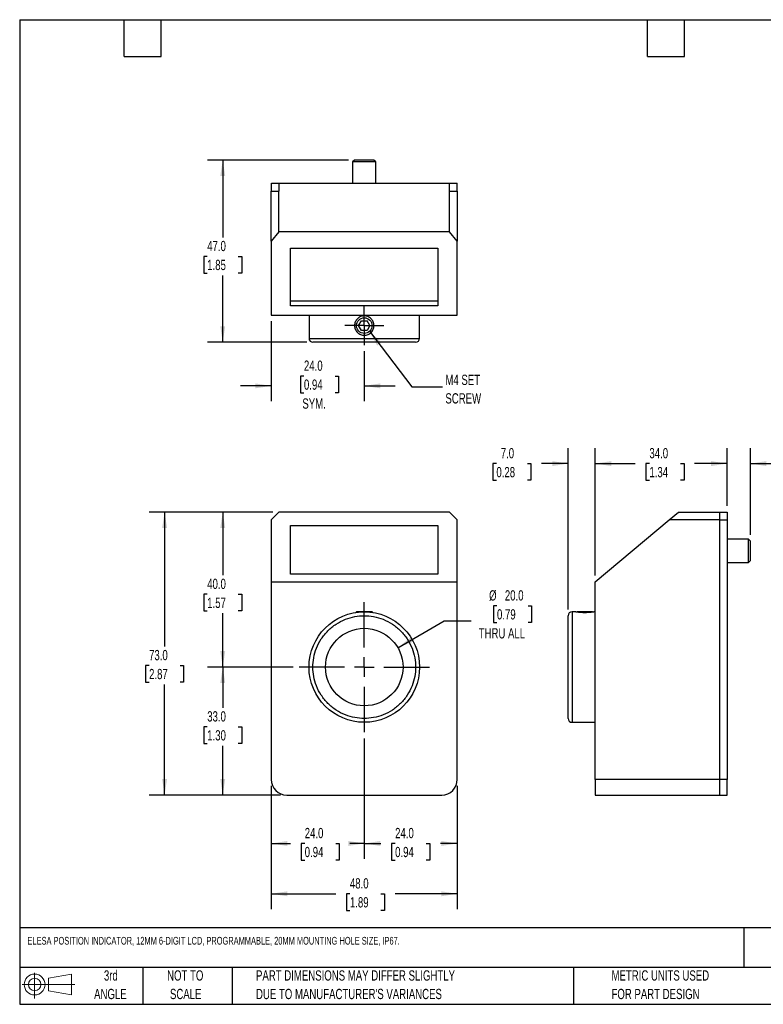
# Model space of a CAD drawing. Header units: millimetres. Extents: x 8 to 341, y 8 to 262.
# Tile 1 of 2: x 8 to 200, y 8 to 262. Entities that reach past the tile are written whole.
import ezdxf

# ---------------------------------------------------------------- set-up
doc = ezdxf.new("R2010")
doc.units = ezdxf.units.MM
doc.header["$LTSCALE"] = 1.25
doc.linetypes.add('CENTERX2', pattern=[20.32, 12.7, -2.54, 2.54, -2.54])
doc.layers.add('CENTER', color=40, linetype='CENTERX2')
doc.layers.add('DIMENSIONS', color=140, linetype='Continuous', lineweight=25)
doc.layers.add('TEXT', color=140, linetype='Continuous', lineweight=25)
doc.styles.add('SLDTEXTSTYLE0', font='TXT', dxfattribs={"width": 0.7})
doc.dimstyles.new('SLDDIMSTYLE0', dxfattribs={"dimtxt": 2.69751, "dimasz": 4.1275, "dimexe": 0, "dimexo": 0.0625, "dimgap": 0.674377, "dimtad": 0, "dimtih": 1, "dimtoh": 1, "dimrnd": 1e-09, "dimzin": 4, "dimdsep": 46, "dimtxsty": 'SLDTEXTSTYLE0', "dimsah": 1, "dimcen": 0.09, "dimadec": 0, "dimazin": 1, "dimtfac": 1, "dimtofl": 0, "dimtmove": 0, "dimatfit": 3, "dimfxl": 0, "dimfrac": 2, "dimtolj": 1, "dimtzin": 12, "dimarcsym": 0})
doc.dimstyles.new('SLDDIMSTYLE1', dxfattribs={"dimtxt": 2.69751, "dimasz": 4.1275, "dimexe": 0, "dimexo": 0.0625, "dimgap": 0.674377, "dimtad": 0, "dimtih": 1, "dimtoh": 1, "dimrnd": 1e-09, "dimzin": 4, "dimdsep": 46, "dimtxsty": 'SLDTEXTSTYLE0', "dimsah": 1, "dimcen": 0, "dimadec": 0, "dimazin": 1, "dimtfac": 1, "dimtofl": 0, "dimtmove": 0, "dimatfit": 3, "dimfxl": 0, "dimfrac": 2, "dimtolj": 1, "dimtzin": 12, "dimarcsym": 0})
doc.dimstyles.new('SLDDIMSTYLE2', dxfattribs={"dimtxt": 2.69751, "dimasz": 4.1275, "dimexe": 0, "dimexo": 0.0625, "dimgap": 0.674377, "dimtad": 0, "dimtih": 1, "dimtoh": 1, "dimrnd": 1e-09, "dimzin": 4, "dimdsep": 46, "dimtxsty": 'SLDTEXTSTYLE0', "dimsah": 1, "dimcen": 0.09, "dimadec": 0, "dimazin": 1, "dimtfac": 1, "dimtmove": 0, "dimatfit": 0, "dimfxl": 0, "dimfrac": 2, "dimtolj": 1, "dimtzin": 12, "dimarcsym": 0})
doc.dimstyles.new('SLDDIMSTYLE3', dxfattribs={"dimtxt": 0.18, "dimasz": 4.1275, "dimexe": 0, "dimexo": 0.0625, "dimgap": 0, "dimtad": 0, "dimtih": 1, "dimtoh": 1, "dimdec": 0, "dimrnd": 1e-09, "dimzin": 0, "dimdsep": 46, "dimtxsty": 'Standard', "dimsah": 1, "dimcen": 0.09, "dimadec": 0, "dimazin": 0, "dimtfac": 4.1275, "dimtdec": 0, "dimtofl": 0, "dimtmove": 0, "dimatfit": 3, "dimfxl": 0, "dimfrac": 2, "dimtolj": 1, "dimtzin": 0, "dimarcsym": 0})

# ---------------------------------------------------------------- blocks, each defined once
blk = doc.blocks.new('Block11')
at = {"color": 7, "linetype": 'Continuous', "lineweight": 18}
for p, q in [((3.24, 6.64), (3.24, 0)), ((6.85, 5.21), (12.72, 6.29)), ((6.85, 2), (6.85, 5.21)), ((12.72, 6.29), (12.72, 0.91)), ((0, 3.6), (13.59, 3.6)), ((6.85, 2), (12.72, 0.91))]:
    blk.add_line(p, q, dxfattribs=at)
for radius in [2.69, 1.61]:
    blk.add_circle((3.24, 3.6), radius, dxfattribs=at)
blk = doc.blocks.new('Block12')
at = {"color": 7, "linetype": 'Continuous'}
blk.add_blockref('Block11', (0, 0), dxfattribs=at)
blk = doc.blocks.new('SW_NOTE_0_2')
at = {"layer": 'TEXT', "color": 0, "char_height": 2.6458, "attachment_point": 1, "style": 'SLDTEXTSTYLE0'}
for s, insert in [('PART DIMENSIONS MAY DIFFER SLIGHTLY', (0, 3.41)), ("DUE TO MANUFACTURER'S VARIANCES", (0, -1.37))]:
    blk.add_mtext(s, dxfattribs=dict(at, insert=insert))
blk = doc.blocks.new('SW_NOTE_0_3')
at = {"layer": 'TEXT', "color": 0, "char_height": 2.646, "attachment_point": 2, "style": 'SLDTEXTSTYLE0'}
for s, insert in [('NOT TO', (6.57, 3.41)), ('SCALE', (6.69, -1.37))]:
    blk.add_mtext(s, dxfattribs=dict(at, insert=insert))
blk = doc.blocks.new('SW_NOTE_0_4')
at = {"layer": 'TEXT', "color": 0, "char_height": 2.646, "attachment_point": 2, "style": 'SLDTEXTSTYLE0'}
for s, insert in [('3rd', (2.89, 3.41)), ('ANGLE', (2.77, -1.37))]:
    blk.add_mtext(s, dxfattribs=dict(at, insert=insert))
blk = doc.blocks.new('SW_NOTE_0_5')
at = {"layer": 'TEXT', "color": 0, "char_height": 2.6458, "attachment_point": 1, "style": 'SLDTEXTSTYLE0'}
for s, insert in [('METRIC UNITS USED', (0, 3.41)), ('FOR PART DESIGN', (0, -1.37))]:
    blk.add_mtext(s, dxfattribs=dict(at, insert=insert))
blk = doc.blocks.new('_D')
at = {"layer": 'DIMENSIONS'}
for p, q in [((96.82, 76.55), (96.82, 45.46)), ((120.82, 64.34), (120.82, 45.46)), ((96.82, 49.43), (101.12, 49.43)), ((104.78, 49.43), (103.87, 49.43)), ((103.87, 49.43), (103.87, 45.14)), ((112.79, 49.43), (113.7, 49.43)), ((113.7, 49.43), (113.7, 45.14)), ((120.82, 49.43), (116.45, 49.43)), ((103.87, 45.14), (104.78, 45.14)), ((113.7, 45.14), (112.79, 45.14))]:
    blk.add_line(p, q, dxfattribs=at)
for points in [[(96.82, 49.43), (100.95, 48.79), (100.95, 50.06)], [(120.82, 49.43), (116.69, 50.06), (116.69, 48.79)]]:
    blk.add_solid(points, dxfattribs=at)
at = {"layer": 'DIMENSIONS', "char_height": 2.646, "attachment_point": 1, "style": 'SLDTEXTSTYLE0'}
for s, insert in [('24.0', (104.78, 53.44)), ('0.94', (104.78, 48.55))]:
    blk.add_mtext(s, dxfattribs=dict(at, insert=insert))
blk = doc.blocks.new('_D_1')
at = {"layer": 'DIMENSIONS'}
for p, q in [((96.82, 76.55), (96.82, 45.46)), ((72.82, 64.34), (72.82, 45.46)), ((72.82, 49.43), (77.8, 49.43)), ((81.46, 49.43), (80.55, 49.43)), ((80.55, 49.43), (80.55, 45.14)), ((89.48, 49.43), (90.38, 49.43)), ((90.38, 49.43), (90.38, 45.14)), ((96.82, 49.43), (93.13, 49.43)), ((80.55, 45.14), (81.46, 45.14)), ((90.38, 45.14), (89.48, 45.14))]:
    blk.add_line(p, q, dxfattribs=at)
for points in [[(72.82, 49.43), (76.95, 48.79), (76.95, 50.06)], [(96.82, 49.43), (92.69, 50.06), (92.69, 48.79)]]:
    blk.add_solid(points, dxfattribs=at)
at = {"layer": 'DIMENSIONS', "char_height": 2.646, "attachment_point": 1, "style": 'SLDTEXTSTYLE0'}
for s, insert in [('24.0', (81.46, 53.44)), ('0.94', (81.46, 48.55))]:
    blk.add_mtext(s, dxfattribs=dict(at, insert=insert))
blk = doc.blocks.new('_D_2')
at = {"layer": 'DIMENSIONS'}
for p, q in [((72.82, 64.34), (72.82, 32.48)), ((120.82, 64.34), (120.82, 32.48)), ((72.82, 36.45), (89.46, 36.45)), ((93.12, 36.45), (92.21, 36.45)), ((92.21, 36.45), (92.21, 32.16)), ((101.13, 36.45), (102.04, 36.45)), ((102.04, 36.45), (102.04, 32.16)), ((120.82, 36.45), (104.79, 36.45)), ((92.21, 32.16), (93.12, 32.16)), ((102.04, 32.16), (101.13, 32.16))]:
    blk.add_line(p, q, dxfattribs=at)
for points in [[(72.82, 36.45), (76.95, 35.81), (76.95, 37.08)], [(120.82, 36.45), (116.69, 37.08), (116.69, 35.81)]]:
    blk.add_solid(points, dxfattribs=at)
at = {"layer": 'DIMENSIONS', "char_height": 2.646, "attachment_point": 1, "style": 'SLDTEXTSTYLE0'}
for s, insert in [('48.0', (93.12, 40.46)), ('1.89', (93.12, 35.57))]:
    blk.add_mtext(s, dxfattribs=dict(at, insert=insert))
blk = doc.blocks.new('_D_3')
at = {"layer": 'DIMENSIONS'}
for p, q in [((78.44, 94.93), (56.35, 94.93)), ((60.32, 94.93), (60.32, 84.42)), ((56.31, 79.52), (55.41, 79.52)), ((55.41, 79.52), (55.41, 75.24)), ((64.33, 79.52), (65.23, 79.52)), ((65.23, 79.52), (65.23, 75.24)), ((55.41, 75.24), (56.31, 75.24)), ((60.32, 61.93), (60.32, 74.63)), ((65.23, 75.24), (64.33, 75.24)), ((75.23, 61.93), (56.35, 61.93))]:
    blk.add_line(p, q, dxfattribs=at)
for points in [[(60.32, 94.93), (59.68, 90.8), (60.95, 90.8)], [(60.32, 61.93), (60.95, 66.06), (59.68, 66.06)]]:
    blk.add_solid(points, dxfattribs=at)
at = {"layer": 'DIMENSIONS', "char_height": 2.646, "attachment_point": 1, "style": 'SLDTEXTSTYLE0'}
for s, insert in [('33.0', (56.31, 83.54)), ('1.30', (56.31, 78.65))]:
    blk.add_mtext(s, dxfattribs=dict(at, insert=insert))
blk = doc.blocks.new('_D_4')
at = {"layer": 'DIMENSIONS'}
for p, q in [((73.23, 134.93), (56.35, 134.93)), ((60.32, 134.93), (60.32, 118.6)), ((56.31, 113.71), (55.41, 113.71)), ((55.41, 113.71), (55.41, 109.42)), ((64.33, 113.71), (65.23, 113.71)), ((65.23, 113.71), (65.23, 109.42)), ((55.41, 109.42), (56.31, 109.42)), ((65.23, 109.42), (64.33, 109.42)), ((60.32, 94.93), (60.32, 108.82)), ((78.44, 94.93), (56.35, 94.93))]:
    blk.add_line(p, q, dxfattribs=at)
for points in [[(60.32, 134.93), (59.68, 130.8), (60.95, 130.8)], [(60.32, 94.93), (60.95, 99.06), (59.68, 99.06)]]:
    blk.add_solid(points, dxfattribs=at)
at = {"layer": 'DIMENSIONS', "char_height": 2.646, "attachment_point": 1, "style": 'SLDTEXTSTYLE0'}
for s, insert in [('40.0', (56.31, 117.72)), ('1.57', (56.31, 112.83))]:
    blk.add_mtext(s, dxfattribs=dict(at, insert=insert))
blk = doc.blocks.new('_D_5')
at = {"layer": 'DIMENSIONS'}
for p, q in [((73.23, 134.93), (41.35, 134.93)), ((45.32, 134.93), (45.32, 100.22)), ((41.31, 95.33), (40.41, 95.33)), ((40.41, 95.33), (40.41, 91.04)), ((49.33, 95.33), (50.23, 95.33)), ((50.23, 95.33), (50.23, 91.04)), ((40.41, 91.04), (41.31, 91.04)), ((45.32, 61.93), (45.32, 90.44)), ((50.23, 91.04), (49.33, 91.04)), ((75.23, 61.93), (41.35, 61.93))]:
    blk.add_line(p, q, dxfattribs=at)
for points in [[(45.32, 134.93), (44.68, 130.8), (45.95, 130.8)], [(45.32, 61.93), (45.95, 66.06), (44.68, 66.06)]]:
    blk.add_solid(points, dxfattribs=at)
at = {"layer": 'DIMENSIONS', "char_height": 2.646, "attachment_point": 1, "style": 'SLDTEXTSTYLE0'}
for s, insert in [('73.0', (41.31, 99.35)), ('2.87', (41.31, 94.46))]:
    blk.add_mtext(s, dxfattribs=dict(at, insert=insert))
blk = doc.blocks.new('_D_6')
at = {"layer": 'DIMENSIONS'}
for p, q in [((131.06, 110.74), (130.15, 110.74)), ((130.15, 110.74), (130.15, 106.45)), ((139.07, 110.74), (139.98, 110.74)), ((139.98, 110.74), (139.98, 106.45)), ((105.48, 99.93), (117.41, 106.82)), ((117.41, 106.82), (124.36, 106.82)), ((130.15, 106.45), (131.06, 106.45)), ((139.98, 106.45), (139.07, 106.45))]:
    blk.add_line(p, q, dxfattribs=at)
blk.add_solid([(105.48, 99.93), (109.37, 101.44), (108.74, 102.54)], dxfattribs=at)
at = {"layer": 'DIMENSIONS', "char_height": 2.646, "attachment_point": 1, "style": 'SLDTEXTSTYLE0'}
for s, insert in [('%%c', (129.02, 114.75)), ('20.0', (133.09, 114.75)), ('0.79', (131.06, 109.86)), ('THRU ALL', (126.34, 104.97))]:
    blk.add_mtext(s, dxfattribs=dict(at, insert=insert))
blk = doc.blocks.new('SW_CENTERMARKSYMBOL_0')
at = {"layer": 'CENTER', "color": 0}
for p, q in [((0, 5.08), (0, 16.79)), ((-5.08, 0), (-16.79, 0)), ((0, 0), (-2.54, 0)), ((0, 0), (0, 2.54)), ((0, 0), (0, -2.54)), ((0, 0), (2.54, 0)), ((5.08, 0), (16.79, 0)), ((0, -5.08), (0, -16.79))]:
    blk.add_line(p, q, dxfattribs=at)
blk = doc.blocks.new('_D_7')
at = {"layer": 'DIMENSIONS'}
for p, q in [((72.82, 184.14), (72.82, 163.5)), ((96.82, 176.4), (96.82, 163.5)), ((81.26, 170), (80.36, 170)), ((80.36, 170), (80.36, 165.71)), ((89.28, 170), (90.18, 170)), ((90.18, 170), (90.18, 165.71)), ((72.82, 167.47), (64.88, 167.47)), ((80.36, 165.71), (81.26, 165.71)), ((90.18, 165.71), (89.28, 165.71)), ((96.82, 167.47), (104.76, 167.47))]:
    blk.add_line(p, q, dxfattribs=at)
for points in [[(72.82, 167.47), (68.69, 168.11), (68.69, 166.84)], [(96.82, 167.47), (100.95, 166.84), (100.95, 168.11)]]:
    blk.add_solid(points, dxfattribs=at)
at = {"layer": 'DIMENSIONS', "char_height": 2.646, "attachment_point": 1, "style": 'SLDTEXTSTYLE0'}
for s, insert in [('24.0', (81.26, 174.01)), ('0.94', (81.26, 169.12)), ('SYM.', (80.85, 164.23))]:
    blk.add_mtext(s, dxfattribs=dict(at, insert=insert))
blk = doc.blocks.new('_D_8')
at = {"layer": 'DIMENSIONS'}
for p, q in [((92.73, 225.73), (56.35, 225.73)), ((60.32, 225.73), (60.32, 205.76)), ((56.31, 200.87), (55.41, 200.87)), ((55.41, 200.87), (55.41, 196.58)), ((64.33, 200.87), (65.23, 200.87)), ((65.23, 200.87), (65.23, 196.58)), ((55.41, 196.58), (56.31, 196.58)), ((60.32, 178.73), (60.32, 195.98)), ((65.23, 196.58), (64.33, 196.58)), ((81.98, 178.73), (56.35, 178.73))]:
    blk.add_line(p, q, dxfattribs=at)
for points in [[(60.32, 225.73), (59.68, 221.6), (60.95, 221.6)], [(60.32, 178.73), (60.95, 182.86), (59.68, 182.86)]]:
    blk.add_solid(points, dxfattribs=at)
at = {"layer": 'DIMENSIONS', "char_height": 2.646, "attachment_point": 1, "style": 'SLDTEXTSTYLE0'}
for s, insert in [('47.0', (56.31, 204.88)), ('1.85', (56.31, 199.99))]:
    blk.add_mtext(s, dxfattribs=dict(at, insert=insert))
blk = doc.blocks.new('SW_NOTE_0_6')
at = {"layer": 'TEXT', "color": 0, "char_height": 2.646, "attachment_point": 1, "style": 'SLDTEXTSTYLE0'}
for s, insert in [('M4 SET', (0.72, 3.13)), ('SCREW', (0.72, -1.65))]:
    blk.add_mtext(s, dxfattribs=dict(at, insert=insert))
blk = doc.blocks.new('SW_CENTERMARKSYMBOL_1')
at = {"layer": 'CENTER', "color": 0}
for p, q in [((0, 2.54), (0, 5.04)), ((0, 0), (0, 2.54)), ((-2.54, 0), (-5.04, 0)), ((0, 0), (-2.54, 0)), ((0, 0), (0, -2.54)), ((0, 0), (2.54, 0)), ((2.54, 0), (5.04, 0)), ((0, -2.54), (0, -5.04))]:
    blk.add_line(p, q, dxfattribs=at)
blk = doc.blocks.new('_D_9')
at = {"layer": 'DIMENSIONS'}
for p, q in [((190.42, 136.52), (190.42, 151.4)), ((196.42, 129.02), (196.42, 151.4)), ((190.42, 147.43), (182.49, 147.43)), ((196.42, 147.43), (204.34, 147.43)), ((208, 147.43), (207.09, 147.43)), ((207.09, 147.43), (207.09, 143.14)), ((216.01, 147.43), (216.92, 147.43)), ((216.92, 147.43), (216.92, 143.14)), ((207.09, 143.14), (208, 143.14)), ((216.92, 143.14), (216.01, 143.14))]:
    blk.add_line(p, q, dxfattribs=at)
for points in [[(190.42, 147.43), (186.3, 148.06), (186.3, 146.79)], [(196.42, 147.43), (200.55, 146.79), (200.55, 148.06)]]:
    blk.add_solid(points, dxfattribs=at)
at = {"layer": 'DIMENSIONS', "char_height": 2.646, "attachment_point": 1, "style": 'SLDTEXTSTYLE0'}
for s, insert in [('6.0', (209.12, 151.44)), ('0.24', (208, 146.55))]:
    blk.add_mtext(s, dxfattribs=dict(at, insert=insert))
blk = doc.blocks.new('_D_10')
at = {"layer": 'DIMENSIONS'}
for p, q in [((156.42, 118.52), (156.42, 151.4)), ((190.42, 136.52), (190.42, 151.4)), ((156.42, 147.43), (166.72, 147.43)), ((170.38, 147.43), (169.47, 147.43)), ((169.47, 147.43), (169.47, 143.14)), ((178.39, 147.43), (179.3, 147.43)), ((179.3, 147.43), (179.3, 143.14)), ((190.42, 147.43), (182.05, 147.43)), ((169.47, 143.14), (170.38, 143.14)), ((179.3, 143.14), (178.39, 143.14))]:
    blk.add_line(p, q, dxfattribs=at)
for points in [[(156.42, 147.43), (160.55, 146.79), (160.55, 148.06)], [(190.42, 147.43), (186.3, 148.06), (186.3, 146.79)]]:
    blk.add_solid(points, dxfattribs=at)
at = {"layer": 'DIMENSIONS', "char_height": 2.646, "attachment_point": 1, "style": 'SLDTEXTSTYLE0'}
for s, insert in [('34.0', (170.38, 151.44)), ('1.34', (170.38, 146.55))]:
    blk.add_mtext(s, dxfattribs=dict(at, insert=insert))
blk = doc.blocks.new('_D_11')
at = {"layer": 'DIMENSIONS'}
for p, q in [((149.42, 109.77), (149.42, 151.4)), ((156.42, 118.52), (156.42, 151.4)), ((130.91, 147.43), (130, 147.43)), ((130, 147.43), (130, 143.14)), ((138.93, 147.43), (139.83, 147.43)), ((139.83, 147.43), (139.83, 143.14)), ((149.42, 147.43), (142.58, 147.43)), ((156.42, 147.43), (164.36, 147.43)), ((130, 143.14), (130.91, 143.14)), ((139.83, 143.14), (138.93, 143.14))]:
    blk.add_line(p, q, dxfattribs=at)
for points in [[(149.42, 147.43), (145.3, 148.06), (145.3, 146.79)], [(156.42, 147.43), (160.55, 146.79), (160.55, 148.06)]]:
    blk.add_solid(points, dxfattribs=at)
at = {"layer": 'DIMENSIONS', "char_height": 2.646, "attachment_point": 1, "style": 'SLDTEXTSTYLE0'}
for s, insert in [('7.0', (132.03, 151.44)), ('0.28', (130.91, 146.55))]:
    blk.add_mtext(s, dxfattribs=dict(at, insert=insert))

msp = doc.modelspace()

# ---------------------------------------------------------------- linework, layer by layer
for p, q in [((94.319, 225.729), (93.819, 225.229)), ((93.819, 225.229), (93.819, 219.729)), ((99.819, 225.229), (93.819, 225.229)), ((99.319, 225.729), (94.319, 225.729)), ((99.819, 225.229), (99.319, 225.729)), ((99.819, 219.729), (99.819, 225.229)), ((72.869, 217.729), (72.869, 219.729)), ((72.869, 219.729), (74.869, 219.729)), ((74.869, 217.729), (74.869, 219.729)), ((74.869, 219.729), (118.769, 219.729)), ((118.769, 217.729), (118.769, 219.729)), ((118.769, 219.729), (120.769, 219.729)), ((120.769, 217.729), (120.769, 219.729)), ((72.819, 204.798), (72.819, 217.729)), ((72.819, 217.729), (74.819, 217.729)), ((74.819, 207.181), (74.819, 217.729)), ((74.819, 217.729), (74.869, 217.729)), ((118.769, 217.729), (118.819, 217.729)), ((118.819, 207.181), (118.819, 217.729)), ((118.819, 217.729), (120.819, 217.729)), ((120.819, 217.729), (120.819, 204.798)), ((74.819, 207.181), (72.819, 204.798)), ((118.819, 207.181), (74.819, 207.181)), ((120.819, 204.798), (118.819, 207.181)), ((72.819, 204.798), (72.819, 185.729)), ((120.819, 185.729), (120.819, 204.798)), ((77.819, 203.01), (115.819, 203.01)), ((77.819, 188.113), (77.819, 203.01)), ((115.819, 203.01), (115.819, 188.113)), ((115.819, 189.305), (77.819, 189.305)), ((115.819, 188.113), (77.819, 188.113)), ((72.819, 185.729), (120.819, 185.729)), ((82.569, 185.729), (82.569, 179.729)), ((111.069, 179.729), (111.069, 185.729)), ((95.376, 183.029), (96.098, 184.279)), ((96.098, 181.779), (95.376, 183.029)), ((96.098, 184.279), (97.541, 184.279)), ((98.263, 183.029), (97.541, 184.279)), ((98.263, 183.029), (97.541, 181.779)), ((97.541, 181.779), (96.098, 181.779)), ((82.569, 179.729), (111.069, 179.729)), ((110.069, 178.729), (83.569, 178.729)), ((74.819, 134.93), (72.819, 132.93)), ((118.819, 134.93), (74.819, 134.93)), ((120.819, 132.93), (118.819, 134.93)), ((175.491, 132.93), (177.875, 134.93)), ((177.875, 134.93), (188.423, 134.93)), ((188.423, 134.93), (188.423, 132.93)), ((188.423, 134.93), (190.423, 134.93)), ((190.423, 134.93), (190.423, 132.93)), ((72.819, 132.93), (72.819, 116.93)), ((120.819, 116.93), (120.819, 132.93)), ((156.423, 116.93), (175.491, 132.93)), ((188.423, 132.93), (175.491, 132.93)), ((188.423, 132.93), (188.423, 65.93)), ((188.423, 132.93), (190.423, 132.93)), ((190.423, 132.93), (190.423, 65.93)), ((77.819, 131.43), (115.819, 131.43)), ((77.819, 118.93), (77.819, 131.43)), ((115.819, 131.43), (115.819, 118.93)), ((195.923, 127.93), (190.423, 127.93)), ((196.423, 127.43), (195.923, 127.93)), ((195.923, 121.93), (195.923, 127.93)), ((196.423, 122.43), (196.423, 127.43)), ((190.423, 121.93), (195.923, 121.93)), ((195.923, 121.93), (196.423, 122.43)), ((72.819, 116.93), (120.819, 116.93)), ((72.819, 116.93), (72.819, 65.93)), ((115.819, 118.93), (77.819, 118.93)), ((120.819, 65.93), (120.819, 116.93)), ((156.423, 65.93), (156.423, 116.93)), ((94.81, 109.18), (94.643, 109.013)), ((98.829, 109.18), (94.81, 109.18)), ((98.996, 109.013), (98.829, 109.18)), ((151.23, 109.18), (150.423, 109.18)), ((150.423, 109.18), (150.423, 80.68)), ((151.714, 109.18), (151.646, 109.112)), ((155.733, 109.18), (151.714, 109.18)), ((155.801, 109.112), (155.733, 109.18)), ((156.423, 109.18), (156.214, 109.18)), ((150.423, 80.68), (156.423, 80.68)), ((188.423, 65.93), (156.423, 65.93)), ((156.423, 65.93), (156.423, 61.93)), ((188.423, 65.93), (188.423, 61.93)), ((190.423, 65.93), (188.423, 65.93)), ((190.423, 61.93), (190.423, 65.93)), ((76.819, 61.93), (116.819, 61.93)), ((156.423, 61.93), (188.423, 61.93)), ((188.423, 61.93), (190.423, 61.93))]:
    msp.add_line(p, q)
for centre, radius in [((96.819, 183.029), 2.009), ((96.819, 94.93), 14.25), ((96.819, 94.93), 10)]:
    msp.add_circle(centre, radius)
for centre, radius, start, end in [((83.569, 179.729), 1, 180, 270), ((110.069, 179.729), 1, 270, 360), ((150.423, 108.18), 1, 90, 180), ((150.423, 81.68), 1, 180, 270), ((76.819, 65.93), 4, 180, 270), ((116.819, 65.93), 4, 270, 0)]:
    msp.add_arc(centre, radius, start, end)
for points, knots in [([(96.105, 180.634), (95.946, 180.681), (95.795, 180.743), (95.504, 180.897), (95.367, 180.988), (94.988, 181.297), (94.775, 181.554), (94.543, 181.984), (94.478, 182.137), (94.382, 182.45), (94.349, 182.61), (94.316, 182.936), (94.315, 183.103), (94.346, 183.428), (94.377, 183.588), (94.519, 184.062), (94.674, 184.354), (94.984, 184.735), (95.099, 184.851), (95.35, 185.058), (95.487, 185.151), (95.775, 185.307), (95.925, 185.37), (96.239, 185.467), (96.401, 185.5), (96.888, 185.55), (97.223, 185.518), (97.691, 185.378), (97.845, 185.315), (98.134, 185.162), (98.27, 185.072), (98.523, 184.866), (98.641, 184.75), (98.849, 184.499), (98.94, 184.364), (99.096, 184.075), (99.16, 183.923), (99.256, 183.612), (99.289, 183.449), (99.323, 183.122), (99.324, 182.959), (99.293, 182.634), (99.261, 182.47), (99.168, 182.157), (99.106, 182.006), (98.953, 181.716), (98.862, 181.579), (98.554, 181.2), (98.297, 180.986), (97.867, 180.754), (97.714, 180.689), (97.401, 180.593), (97.241, 180.56), (96.915, 180.526), (96.748, 180.525), (96.423, 180.556), (96.263, 180.587), (96.105, 180.634)], [0, 0, 0, 0, 0.03125, 0.03125, 0.0625, 0.0625, 0.125, 0.125, 0.15625, 0.15625, 0.1875, 0.1875, 0.21875, 0.21875, 0.25, 0.25, 0.3125, 0.3125, 0.34375, 0.34375, 0.375, 0.375, 0.40625, 0.40625, 0.4375, 0.4375, 0.5, 0.5, 0.53125, 0.53125, 0.5625, 0.5625, 0.59375, 0.59375, 0.625, 0.625, 0.65625, 0.65625, 0.6875, 0.6875, 0.71875, 0.71875, 0.75, 0.75, 0.78125, 0.78125, 0.8125, 0.8125, 0.875, 0.875, 0.90625, 0.90625, 0.9375, 0.9375, 0.96875, 0.96875, 1, 1, 1, 1]), ([(83.569, 94.93), (83.569, 94.122), (83.722, 92.457), (84.432, 89.987), (85.662, 87.613), (87.384, 85.494), (89.503, 83.773), (91.877, 82.542), (94.347, 81.832), (96.819, 81.606), (99.292, 81.832), (101.762, 82.542), (104.136, 83.773), (106.255, 85.494), (107.977, 87.613), (109.207, 89.987), (109.917, 92.457), (110.144, 94.93), (109.917, 97.403), (109.207, 99.872), (107.977, 102.247), (106.255, 104.366), (104.136, 106.087), (101.762, 107.317), (99.292, 108.027), (96.819, 108.254), (94.347, 108.027), (91.877, 107.317), (89.503, 106.087), (87.384, 104.366), (85.662, 102.247), (84.432, 99.872), (83.722, 97.403), (83.569, 95.738), (83.569, 94.93)], [0, 0, 0, 0, 0.029129, 0.0600028, 0.0921602, 0.125, 0.1578398, 0.1899972, 0.220871, 0.25, 0.279129, 0.3100028, 0.3421602, 0.375, 0.4078398, 0.4399972, 0.470871, 0.5, 0.529129, 0.5600028, 0.5921602, 0.625, 0.6578398, 0.6899972, 0.720871, 0.75, 0.779129, 0.8100028, 0.8421602, 0.875, 0.9078398, 0.9399972, 0.970871, 1, 1, 1, 1]), ([(149.423, 81.68), (149.423, 81.681), (149.423, 81.682), (149.423, 81.696), (149.423, 81.719), (149.423, 81.75), (149.423, 81.791), (149.423, 81.841), (149.423, 81.952), (149.423, 82.175), (149.423, 82.597), (149.423, 83.145), (149.423, 84.055), (149.423, 85.494), (149.423, 87.613), (149.423, 89.987), (149.423, 92.457), (149.423, 94.93), (149.423, 97.403), (149.423, 99.872), (149.423, 102.247), (149.423, 104.366), (149.423, 105.805), (149.423, 106.715), (149.423, 107.263), (149.423, 107.684), (149.423, 107.927), (149.423, 108.06), (149.423, 108.129), (149.423, 108.172), (149.423, 108.177), (149.423, 108.18)], [0, 0, 0, 0, 0.0083412, 0.0166693, 0.0249898, 0.0333084, 0.041631, 0.0499632, 0.0583107, 0.0892003, 0.1201025, 0.1522798, 0.1844697, 0.2501186, 0.3157675, 0.3800521, 0.4417709, 0.5000017, 0.5582325, 0.6199513, 0.684236, 0.7498848, 0.8155337, 0.847711, 0.8799009, 0.9107905, 0.9416927, 0.95628, 0.97084, 0.9854031, 1, 1, 1, 1]), ([(156.214, 109.178), (156.216, 109.179), (156.222, 109.18), (156.156, 109.168), (156.021, 109.145), (155.815, 109.113), (155.554, 109.077), (155.24, 109.039), (154.889, 109.006), (154.503, 108.979), (154.099, 108.962), (153.678, 108.957), (153.259, 108.964), (152.849, 108.984), (152.466, 109.013), (152.118, 109.049), (151.819, 109.087), (151.573, 109.122), (151.387, 109.152), (151.27, 109.172), (151.218, 109.181), (151.228, 109.179), (151.23, 109.179)], [0, 0, 0, 0, 0.0252857, 0.0783121, 0.1329241, 0.1860384, 0.2407011, 0.2931459, 0.3470685, 0.3991214, 0.4526561, 0.5052067, 0.5593132, 0.6124785, 0.6672285, 0.7201656, 0.7746247, 0.826873, 0.8805912, 0.9327275, 0.9863663, 1, 1, 1, 1])]:
    msp.add_open_spline(points, degree=3, knots=knots)
at = {"layer": 'TEXT'}
for p, q in [((7.937, 261.938), (341.312, 261.938)), ((7.937, 261.938), (7.937, 7.937)), ((34.925, 252.412), (34.925, 261.938)), ((44.45, 252.412), (44.45, 261.938)), ((169.863, 252.412), (169.863, 261.938)), ((179.387, 252.412), (179.387, 261.938)), ((34.925, 252.412), (44.45, 252.412)), ((169.863, 252.412), (179.387, 252.412)), ((341.312, 27.658), (7.937, 27.658)), ((194.699, 27.658), (194.699, 17.462)), ((341.312, 17.462), (7.937, 17.462)), ((39.687, 17.462), (39.687, 7.937)), ((62.765, 17.462), (62.765, 7.937)), ((150.808, 17.462), (150.808, 7.937)), ((7.937, 7.937), (341.312, 7.937))]:
    msp.add_line(p, q, dxfattribs=at)

# ---------------------------------------------------------------- block references
at = {"layer": 'CENTER'}
for name, p in [('SW_CENTERMARKSYMBOL_1', (96.819, 183.029)), ('SW_CENTERMARKSYMBOL_0', (96.819, 94.93))]:
    msp.add_blockref(name, p, dxfattribs=at)
at = {"layer": 'TEXT'}
for name, p in [('SW_NOTE_0_6', (117.031, 167.223)), ('Block12', (8.547, 9.442)), ('SW_NOTE_0_4', (28.559, 13.294)), ('SW_NOTE_0_3', (44.071, 13.294)), ('SW_NOTE_0_2', (68.899, 13.294)), ('SW_NOTE_0_5', (160.598, 13.294))]:
    msp.add_blockref(name, p, dxfattribs=at)

# ---------------------------------------------------------------- texts
at = {"layer": 'TEXT', "insert": (9.957, 25.328), "char_height": 1.98438, "attachment_point": 1, "style": 'SLDTEXTSTYLE0'}
msp.add_mtext('ELESA POSITION INDICATOR, 12MM 6-DIGIT LCD, PROGRAMMABLE, 20MM MOUNTING HOLE SIZE, IP67.', dxfattribs=at)

# ---------------------------------------------------------------- dimensions: what is measured, and where the dimension line sits
at = {"layer": 'DIMENSIONS'}
for base, p1, p2, angle, picture, middle in [((60.319, 225.729), (83.569, 178.729), (94.319, 225.729), 90, '_D_8', (60.319, 200.867)), ((45.319, 134.93), (76.819, 61.93), (74.819, 134.93), 90, '_D_5', (45.319, 95.332)), ((60.319, 134.93), (80.029, 94.93), (74.819, 134.93), 90, '_D_4', (60.319, 113.708)), ((60.319, 94.93), (76.819, 61.93), (80.029, 94.93), 90, '_D_3', (60.319, 79.524)), ((72.819, 49.43), (96.819, 78.14), (72.819, 65.93), 0, '_D_1', (85.467, 49.43)), ((120.819, 49.43), (96.819, 78.14), (120.819, 65.93), 0, '_D', (108.784, 49.43)), ((120.819, 36.448), (72.819, 65.93), (120.819, 65.93), 0, '_D_2', (97.125, 36.448))]:
    dim = msp.add_linear_dim(base=base, p1=p1, p2=p2, angle=angle, dimstyle='SLDDIMSTYLE0', dxfattribs=at)
    dim.commit()
    dim.dimension.update_dxf_attribs({"geometry": picture, "text_midpoint": middle, "dimtype": 160})
dim = msp.add_linear_dim(base=(96.819, 167.474), p1=(72.819, 185.729), p2=(96.819, 177.989), angle=0, text='<>\\PSYM.', dimstyle='SLDDIMSTYLE2', dxfattribs=at)
dim.commit()
dim.dimension.update_dxf_attribs({"geometry": '_D_7', "text_midpoint": (85.27, 167.474), "dimtype": 160})
for base, p1, p2, dimstyle, picture, middle in [((149.423, 147.43), (156.423, 116.93), (149.423, 108.18), 'SLDDIMSTYLE2', '_D_11', (134.918, 147.43)), ((156.423, 147.43), (190.423, 134.93), (156.423, 116.93), 'SLDDIMSTYLE0', '_D_10', (174.384, 147.43)), ((190.423, 147.43), (196.423, 127.43), (190.423, 134.93), 'SLDDIMSTYLE2', '_D_9', (212.006, 147.43))]:
    dim = msp.add_linear_dim(base=base, p1=p1, p2=p2, dimstyle=dimstyle, dxfattribs=at)
    dim.commit()
    dim.dimension.update_dxf_attribs({"geometry": picture, "text_midpoint": middle, "dimtype": 160})
dim = msp.add_diameter_dim_2p(p1=(88.159, 89.93), p2=(105.48, 99.93), text='<>\\PTHRU ALL', dimstyle='SLDDIMSTYLE1', dxfattribs=at)
dim.commit()
dim.dimension.update_dxf_attribs({"geometry": '_D_6', "text_midpoint": (135.065, 108.593), "dimtype": 163})

# ---------------------------------------------------------------- leaders
at = {"layer": 'TEXT'}
msp.add_leader([(98.195, 181.565), (109.094, 167.223), (117.031, 167.223)], dimstyle='SLDDIMSTYLE3', dxfattribs=at)

doc.saveas('drawing.dxf')
